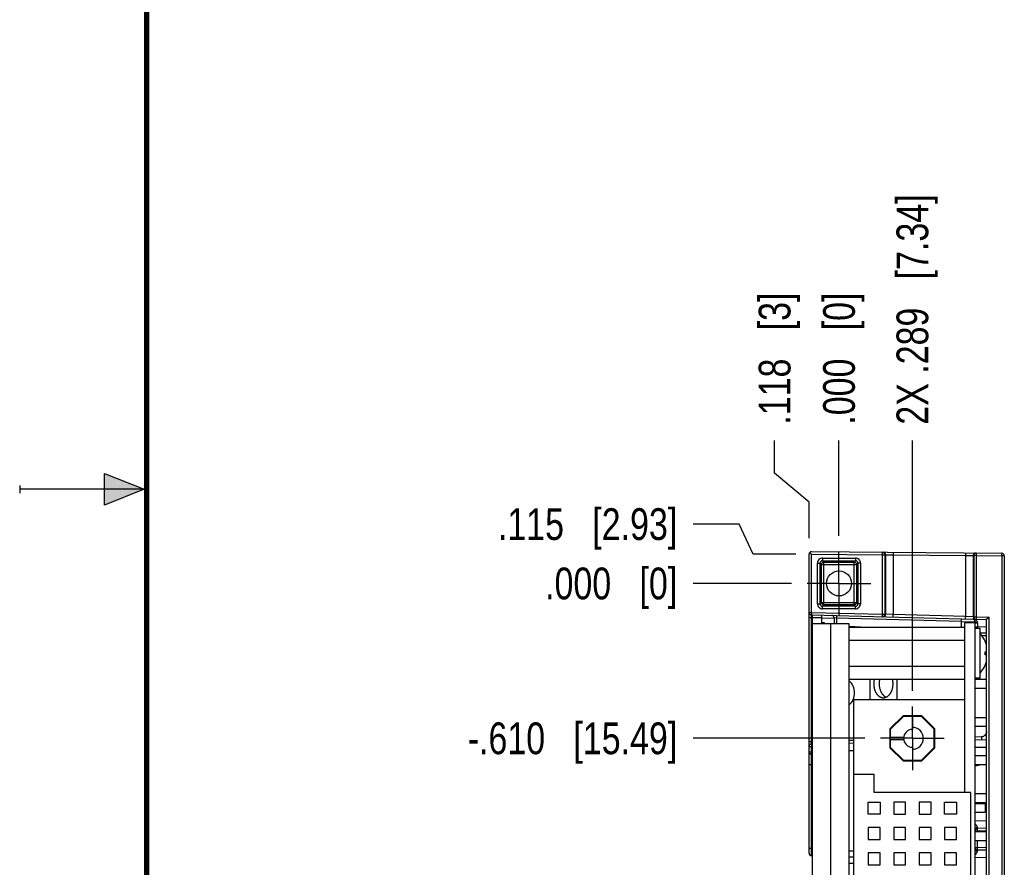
# Model space of a CAD drawing. Header units: inches. Extents: x 0 to 22, y 0 to 17.
# Tile 3 of 21: x 0 to 3.9, y 7 to 10.3. Entities that reach past the tile are written whole.
import ezdxf

# ---------------------------------------------------------------- set-up
doc = ezdxf.new("R2010")
doc.units = ezdxf.units.IN
doc.header["$LTSCALE"] = 1.21
doc.header["$MEASUREMENT"] = 0
doc.linetypes.add('CENTER', pattern=[0.6, 0.375, -0.075, 0.075, -0.075])
doc.layers.get('0').update_dxf_attribs({"linetype": 'CONTINUOUS'})
doc.layers.add('02___PRT_ALL_AXES', color=7, linetype='CONTINUOUS')
doc.layers.add('DIMENSIONS', color=7, linetype='CONTINUOUS')
doc.styles.get("Standard").update_dxf_attribs({"font": 'txt', "width": 0.8})
doc.dimstyles.new('DIMSTYLE_2', dxfattribs={"dimtxt": 0.125, "dimasz": 0.18, "dimexe": 0.18, "dimexo": 0.0625, "dimgap": 0.09, "dimtad": 0, "dimtih": 1, "dimtoh": 1, "dimdec": 3, "dimzin": 4, "dimdsep": 46, "dimtxsty": 'STANDARD', "dimblk": '_FILLED', "dimblk1": '_FILLED', "dimblk2": '_FILLED', "dimcen": 0.09, "dimadec": 0, "dimazin": 0, "dimtp": 0.01, "dimtm": 0.01, "dimtfac": 1, "dimtdec": 3, "dimtofl": 0, "dimtmove": 0, "dimatfit": 3, "dimldrblk": '_FILLED', "dimfxl": 1, "dimtolj": 1, "dimtzin": 4, "dimarcsym": 0})

# ---------------------------------------------------------------- blocks, each defined once
blk = doc.blocks.new('*D3')
at = {"layer": 'DIMENSIONS', "color": 2, "linetype": 'CONTINUOUS'}
for p, q in [((2.9727, 8.564), (2.9727, 8.6919)), ((3.1083, 8.4491), (2.9727, 8.564)), ((3.1083, 8.3069), (3.1083, 8.4491))]:
    blk.add_line(p, q, dxfattribs=at)
at = {"layer": 'DIMENSIONS', "color": 2, "linetype": 'CONTINUOUS', "insert": (2.9102, 8.7544), "char_height": 0.125, "width": 0.825, "attachment_point": 1, "rotation": 90, "line_spacing_factor": 0.9}
blk.add_mtext('.118{\\Ftxt.shx;\\W1.000000;\\H0.125000; }[3]', dxfattribs=at)
blk = doc.blocks.new('_FILLED')
at = {"color": 0, "linetype": 'BYBLOCK'}
blk.add_solid([(0, 0), (-1, 0.174), (-1, -0.174)], dxfattribs=at)
blk = doc.blocks.new('*D4')
at = {"layer": 'DIMENSIONS', "color": 2, "linetype": 'CONTINUOUS'}
blk.add_line((3.5153, 7.7068), (3.5153, 8.6919), dxfattribs=at)
at = {"layer": 'DIMENSIONS', "color": 2, "linetype": 'CONTINUOUS', "insert": (3.4528, 8.7544), "char_height": 0.125, "width": 1.425, "attachment_point": 1, "rotation": 90, "line_spacing_factor": 0.9}
blk.add_mtext('2X .289{\\Ftxt.shx;\\W1.000000;\\H0.125000; }[7.34]', dxfattribs=at)
blk = doc.blocks.new('*D5')
at = {"layer": 'DIMENSIONS', "color": 2, "linetype": 'CONTINUOUS'}
blk.add_line((3.6603, 4.0725), (3.6603, 3.7012), dxfattribs=at)
at = {"layer": 'DIMENSIONS', "color": 2, "linetype": 'CONTINUOUS', "insert": (3.5978, 3.6387), "char_height": 0.125, "width": 1.225, "attachment_point": 3, "rotation": 90, "line_spacing_factor": 0.9}
blk.add_mtext('.434{\\Ftxt.shx;\\W1.000000;\\H0.125000; }[11.02]', dxfattribs=at)
blk = doc.blocks.new('*D6')
at = {"layer": 'DIMENSIONS', "color": 2, "linetype": 'CONTINUOUS'}
blk.add_line((3.2263, 8.3167), (3.2263, 8.6919), dxfattribs=at)
at = {"layer": 'DIMENSIONS', "color": 2, "linetype": 'CONTINUOUS', "insert": (3.1638, 8.7544), "char_height": 0.125, "width": 0.825, "attachment_point": 1, "rotation": 90, "line_spacing_factor": 0.9}
blk.add_mtext('.000{\\Ftxt.shx;\\W1.000000;\\H0.125000; }[0]', dxfattribs=at)
blk = doc.blocks.new('*D7')
at = {"layer": 'DIMENSIONS', "color": 2, "linetype": 'CONTINUOUS'}
for p, q in [((2.8329, 8.3628), (2.6519, 8.3628)), ((2.8883, 8.2444), (2.8329, 8.3628)), ((3.0558, 8.2444), (2.8883, 8.2444))]:
    blk.add_line(p, q, dxfattribs=at)
at = {"layer": 'DIMENSIONS', "color": 2, "linetype": 'CONTINUOUS', "insert": (2.5894, 8.4253), "char_height": 0.125, "width": 1.125, "attachment_point": 3, "line_spacing_factor": 0.9}
blk.add_mtext('.115{\\Ftxt.shx;\\W1.000000;\\H0.125000; }[2.93]', dxfattribs=at)
blk = doc.blocks.new('*D8')
at = {"layer": 'DIMENSIONS', "color": 2, "linetype": 'CONTINUOUS'}
blk.add_line((3.3277, 7.5192), (2.6519, 7.5192), dxfattribs=at)
at = {"layer": 'DIMENSIONS', "color": 2, "linetype": 'CONTINUOUS', "insert": (2.5894, 7.5817), "char_height": 0.125, "width": 1.325, "attachment_point": 3, "line_spacing_factor": 0.9}
blk.add_mtext('-.610{\\Ftxt.shx;\\W1.000000;\\H0.125000; }[15.49]', dxfattribs=at)
blk = doc.blocks.new('*D9')
at = {"layer": 'DIMENSIONS', "color": 2, "linetype": 'CONTINUOUS'}
blk.add_line((3.3277, 4.5692), (2.6519, 4.5692), dxfattribs=at)
at = {"layer": 'DIMENSIONS', "color": 2, "linetype": 'CONTINUOUS', "insert": (2.5894, 4.6317), "char_height": 0.125, "width": 1.425, "attachment_point": 3, "line_spacing_factor": 0.9}
blk.add_mtext('-3.560{\\Ftxt.shx;\\W1.000000;\\H0.125000; }[90.42]', dxfattribs=at)
blk = doc.blocks.new('*D10')
at = {"layer": 'DIMENSIONS', "color": 2, "linetype": 'CONTINUOUS'}
blk.add_line((3.4727, 4.2601), (2.6519, 4.2601), dxfattribs=at)
at = {"layer": 'DIMENSIONS', "color": 2, "linetype": 'CONTINUOUS', "insert": (2.5894, 4.3226), "char_height": 0.125, "width": 1.425, "attachment_point": 3, "line_spacing_factor": 0.9}
blk.add_mtext('-3.869{\\Ftxt.shx;\\W1.000000;\\H0.125000; }[98.27]', dxfattribs=at)
blk = doc.blocks.new('*D11')
at = {"layer": 'DIMENSIONS', "color": 2, "linetype": 'CONTINUOUS'}
blk.add_line((3.0387, 8.1291), (2.6519, 8.1291), dxfattribs=at)
at = {"layer": 'DIMENSIONS', "color": 2, "linetype": 'CONTINUOUS', "insert": (2.5894, 8.1916), "char_height": 0.125, "width": 0.825, "attachment_point": 3, "line_spacing_factor": 0.9}
blk.add_mtext('.000{\\Ftxt.shx;\\W1.000000;\\H0.125000; }[0]', dxfattribs=at)

msp = doc.modelspace()

# ---------------------------------------------------------------- hatches: boundary and pattern name
at = {"linetype": 'CONTINUOUS'}
msp.add_hatch(color=2, dxfattribs=at).paths.add_polyline_path([(0.3337, 8.5625), (0.49, 8.5), (0.3337, 8.4375)])

# ---------------------------------------------------------------- linework, layer by layer
at = {"color": 2, "linetype": 'CONTINUOUS'}
for p, q in [((0.3337, 8.4375), (0.3337, 8.5625)), ((0.3337, 8.5625), (0.49, 8.5)), ((0, 8.515), (0, 8.485)), ((0.49, 8.5), (0, 8.5)), ((0.49, 8.5), (0.3337, 8.4375))]:
    msp.add_line(p, q, dxfattribs=at)
at = {"color": 7, "linetype": 'CONTINUOUS'}
for p, q in [((3.1083, 8.0151), (3.1083, 8.2444)), ((3.1112, 8.2515), (3.1183, 8.2444)), ((3.1184, 8.2544), (3.8674, 8.2479)), ((3.8773, 8.2379), (3.8773, 4.1553)), ((3.1083, 7.4869), (3.1083, 8.0151)), ((3.118, 8.0051), (3.8073, 7.9871)), ((3.1223, 4.3881), (3.1223, 8.005)), ((3.1223, 7.9952), (3.1583, 7.9952)), ((3.1583, 7.9699), (3.1583, 8.0041)), ((3.2073, 7.9931), (3.2073, 7.9699)), ((3.7073, 7.9897), (3.7073, 7.9564)), ((3.8173, 7.9968), (3.8073, 7.9871)), ((3.2657, 7.9699), (3.1223, 7.9699)), ((3.1583, 7.9752), (3.1683, 7.9752)), ((3.1683, 7.9752), (3.1683, 7.9699)), ((3.2657, 4.4119), (3.2657, 7.9699)), ((3.2657, 7.9564), (3.7223, 7.9564)), ((3.7223, 7.3062), (3.7223, 7.9741)), ((3.7623, 7.9741), (3.7223, 7.9741)), ((3.7623, 4.4146), (3.7623, 7.9785)), ((3.782, 7.9515), (3.7623, 7.9515)), ((3.782, 7.7566), (3.782, 7.9515)), ((3.8073, 4.4061), (3.8073, 7.9871)), ((3.8073, 7.9229), (3.789, 7.9234)), ((3.2657, 7.9052), (3.7223, 7.9052)), ((3.8019, 7.9013), (3.8021, 7.9013)), ((3.8019, 7.86), (3.8073, 7.86)), ((3.8073, 7.8482), (3.8019, 7.8482)), ((3.2657, 7.8029), (3.7223, 7.8029)), ((3.8021, 7.8068), (3.8019, 7.8068)), ((3.782, 7.7566), (3.7623, 7.7566)), ((3.2657, 7.7518), (3.7223, 7.7518)), ((3.3483, 7.7518), (3.3483, 7.6722)), ((3.4546, 7.7518), (3.4546, 7.6722)), ((3.7623, 7.7516), (3.8073, 7.7516)), ((3.7623, 7.7166), (3.8073, 7.7166)), ((3.2853, 4.4162), (3.2853, 7.6722)), ((3.2853, 7.6722), (3.7223, 7.6722)), ((3.4784, 7.6082), (3.4263, 7.556)), ((3.4797, 7.6052), (3.4293, 7.5548)), ((3.5521, 7.6082), (3.4784, 7.6082)), ((3.5509, 7.6052), (3.4797, 7.6052)), ((3.5153, 7.6052), (3.5153, 7.5542)), ((3.6013, 7.5548), (3.5509, 7.6052)), ((3.6043, 7.556), (3.5521, 7.6082)), ((3.7623, 7.6016), (3.8073, 7.6016)), ((3.7623, 7.5666), (3.8073, 7.5666)), ((3.4263, 7.556), (3.4263, 7.4823)), ((3.4293, 7.4836), (3.4293, 7.5548)), ((3.4293, 7.5242), (3.4806, 7.5242)), ((3.6013, 7.4836), (3.6013, 7.5548)), ((3.6043, 7.4823), (3.6043, 7.556)), ((3.1083, 7.0663), (3.1083, 7.4868)), ((3.118, 7.4968), (3.1223, 7.4969)), ((3.2657, 7.5007), (3.2853, 7.5012)), ((3.4293, 7.5142), (3.4806, 7.5142)), ((3.4293, 7.4836), (3.4797, 7.4332)), ((3.5153, 7.4842), (3.5153, 7.4332)), ((3.5509, 7.4332), (3.6013, 7.4836)), ((3.7623, 7.5137), (3.8073, 7.5149)), ((3.1223, 7.4562), (3.118, 7.4563)), ((3.4263, 7.4823), (3.4784, 7.4302)), ((3.5521, 7.4302), (3.6043, 7.4823)), ((3.7623, 7.4516), (3.8073, 7.4516)), ((3.4784, 7.4302), (3.5521, 7.4302)), ((3.4797, 7.4332), (3.5509, 7.4332)), ((3.7623, 7.4103), (3.7873, 7.4166)), ((3.7623, 7.4166), (3.8073, 7.4166)), ((3.3653, 7.3762), (3.2853, 7.3762)), ((3.3653, 7.3062), (3.3653, 7.3762)), ((3.7453, 7.3062), (3.3653, 7.3062)), ((3.7453, 4.7822), (3.7453, 7.3062)), ((3.7623, 7.3016), (3.8073, 7.3016)), ((3.3418, 7.2207), (3.3418, 7.2677)), ((3.3418, 7.2677), (3.3888, 7.2677)), ((3.3888, 7.2677), (3.3888, 7.2207)), ((3.4418, 7.2677), (3.4418, 7.2207)), ((3.4888, 7.2677), (3.4418, 7.2677)), ((3.4888, 7.2207), (3.4888, 7.2677)), ((3.5418, 7.2677), (3.5418, 7.2207)), ((3.5888, 7.2677), (3.5418, 7.2677)), ((3.5888, 7.2207), (3.5888, 7.2677)), ((3.6418, 7.2207), (3.6418, 7.2677)), ((3.6418, 7.2677), (3.6888, 7.2677)), ((3.6888, 7.2677), (3.6888, 7.2207)), ((3.7623, 7.2666), (3.8073, 7.2666)), ((3.8023, 7.2607), (3.7623, 7.2607)), ((3.8023, 7.2607), (3.8023, 7.2277)), ((3.3888, 7.2207), (3.3418, 7.2207)), ((3.4418, 7.2207), (3.4888, 7.2207)), ((3.5418, 7.2207), (3.5888, 7.2207)), ((3.6888, 7.2207), (3.6418, 7.2207)), ((3.7623, 7.2277), (3.8023, 7.2277)), ((3.8073, 7.2359), (3.8023, 7.2371)), ((3.3418, 7.1677), (3.3418, 7.1207)), ((3.3888, 7.1677), (3.3418, 7.1677)), ((3.3888, 7.1207), (3.3888, 7.1677)), ((3.4418, 7.1677), (3.4418, 7.1207)), ((3.4888, 7.1677), (3.4418, 7.1677)), ((3.4888, 7.1207), (3.4888, 7.1677)), ((3.5418, 7.1677), (3.5418, 7.1207)), ((3.5888, 7.1677), (3.5418, 7.1677)), ((3.5888, 7.1207), (3.5888, 7.1677)), ((3.6418, 7.1677), (3.6418, 7.1207)), ((3.6888, 7.1677), (3.6418, 7.1677)), ((3.6888, 7.1207), (3.6888, 7.1677)), ((3.7623, 7.1516), (3.8073, 7.1516)), ((3.8073, 7.1649), (3.772, 7.164)), ((3.3418, 7.1207), (3.3888, 7.1207)), ((3.4418, 7.1207), (3.4888, 7.1207)), ((3.5418, 7.1207), (3.5888, 7.1207)), ((3.6418, 7.1207), (3.6888, 7.1207)), ((3.7623, 7.1166), (3.8073, 7.1166)), ((3.3418, 7.0677), (3.3418, 7.0207)), ((3.3888, 7.0677), (3.3418, 7.0677)), ((3.3888, 7.0207), (3.3888, 7.0677)), ((3.4418, 7.0677), (3.4418, 7.0207)), ((3.4888, 7.0677), (3.4418, 7.0677)), ((3.4888, 7.0207), (3.4888, 7.0677)), ((3.5418, 7.0677), (3.5418, 7.0207)), ((3.5888, 7.0677), (3.5418, 7.0677)), ((3.5888, 7.0207), (3.5888, 7.0677)), ((3.6418, 7.0677), (3.6418, 7.0207)), ((3.6888, 7.0677), (3.6418, 7.0677)), ((3.6888, 7.0207), (3.6888, 7.0677)), ((3.8073, 7.0783), (3.772, 7.0792)), ((3.118, 7.0563), (3.1223, 7.0562)), ((3.2657, 7.0525), (3.2853, 7.0519)), ((3.2853, 7.0255), (3.2657, 7.0255)), ((3.3418, 7.0207), (3.3888, 7.0207)), ((3.4418, 7.0207), (3.4888, 7.0207)), ((3.5418, 7.0207), (3.5888, 7.0207)), ((3.6418, 7.0207), (3.6888, 7.0207))]:
    msp.add_line(p, q, dxfattribs=at)
at = {"color": 9, "linetype": 'CONTINUOUS'}
for p, q in [((3.1183, 8.0151), (3.1183, 8.2444)), ((3.1183, 8.2444), (3.3975, 8.242)), ((3.1615, 8.2288), (3.1615, 8.2188)), ((3.1615, 8.2288), (3.291, 8.2288)), ((3.291, 8.2288), (3.291, 8.2188)), ((3.3975, 8.242), (3.3976, 8.252)), ((3.3975, 8.0078), (3.3975, 8.242)), ((3.3975, 8.242), (3.4075, 8.242)), ((3.4075, 8.0078), (3.4075, 8.242)), ((3.4075, 8.242), (3.4098, 8.242)), ((3.4098, 8.242), (3.4098, 8.0078)), ((3.4098, 8.242), (3.4398, 8.2416)), ((3.4399, 8.2516), (3.4398, 8.2416)), ((3.4398, 8.2416), (3.4398, 8.0067)), ((3.4398, 8.2416), (3.7248, 8.2391)), ((3.7249, 8.2491), (3.7248, 8.2391)), ((3.7248, 8.2391), (3.7248, 7.9993)), ((3.7248, 8.2391), (3.7548, 8.2388)), ((3.7548, 8.2388), (3.7548, 7.9982)), ((3.7548, 8.2388), (3.757, 8.2388)), ((3.757, 8.2388), (3.757, 7.9981)), ((3.767, 8.2388), (3.757, 8.2388)), ((3.7671, 8.2488), (3.767, 8.2388)), ((3.767, 8.2388), (3.767, 7.9981)), ((3.767, 8.2388), (3.8673, 8.2379)), ((3.8673, 8.2379), (3.8674, 8.2479)), ((3.8673, 8.2379), (3.8673, 4.1553)), ((3.8773, 8.2379), (3.8673, 8.2379)), ((3.1415, 8.0493), (3.1415, 8.2088)), ((3.1415, 8.2088), (3.1515, 8.2088)), ((3.1515, 8.0493), (3.1515, 8.2088)), ((3.1515, 8.2088), (3.1569, 8.2034)), ((3.1569, 8.0547), (3.1569, 8.2034)), ((3.1569, 8.2034), (3.2956, 8.2034)), ((3.1615, 8.2188), (3.1669, 8.2134)), ((3.1615, 8.2188), (3.291, 8.2188)), ((3.1669, 8.0448), (3.1669, 8.2134)), ((3.1669, 8.2134), (3.2856, 8.2134)), ((3.291, 8.2188), (3.2856, 8.2134)), ((3.2856, 8.0448), (3.2856, 8.2134)), ((3.301, 8.2088), (3.2956, 8.2034)), ((3.2956, 8.2034), (3.2956, 8.0547)), ((3.301, 8.2088), (3.301, 8.0493)), ((3.311, 8.2088), (3.301, 8.2088)), ((3.311, 8.2088), (3.311, 8.0493)), ((3.1415, 8.0493), (3.1515, 8.0493)), ((3.1515, 8.0493), (3.1569, 8.0547)), ((3.1569, 8.0547), (3.2956, 8.0547)), ((3.1615, 8.0393), (3.1669, 8.0448)), ((3.1615, 8.0293), (3.1615, 8.0393)), ((3.291, 8.0393), (3.1615, 8.0393)), ((3.291, 8.0293), (3.1615, 8.0293)), ((3.2856, 8.0448), (3.1669, 8.0448)), ((3.291, 8.0393), (3.2856, 8.0448)), ((3.291, 8.0293), (3.291, 8.0393)), ((3.301, 8.0493), (3.2956, 8.0547)), ((3.311, 8.0493), (3.301, 8.0493)), ((3.1083, 8.0151), (3.1183, 8.0151)), ((3.1083, 7.9951), (3.1183, 7.9951)), ((3.1183, 8.0151), (3.118, 8.0051)), ((3.1183, 7.9951), (3.118, 8.0051)), ((3.1183, 8.0151), (3.3975, 8.0078)), ((3.1183, 7.5068), (3.1183, 7.9951)), ((3.1183, 7.9951), (3.1223, 7.995)), ((3.1583, 7.9941), (3.2073, 7.9928)), ((3.217, 7.9925), (3.2073, 7.9931)), ((3.217, 7.9925), (3.217, 7.9699)), ((3.7073, 7.9797), (3.217, 7.9925)), ((3.3973, 7.9978), (3.3975, 8.0078)), ((3.3975, 8.0078), (3.4075, 8.0078)), ((3.4098, 8.0078), (3.4075, 8.0078)), ((3.4398, 8.0067), (3.4098, 8.0078)), ((3.4395, 7.9967), (3.4398, 8.0067)), ((3.7248, 7.9993), (3.4398, 8.0067)), ((3.7245, 7.9893), (3.7248, 7.9993)), ((3.7548, 7.9982), (3.7248, 7.9993)), ((3.757, 7.9981), (3.7548, 7.9982)), ((3.757, 7.9981), (3.767, 7.9981)), ((3.767, 7.9981), (3.7668, 7.9881)), ((3.767, 7.9981), (3.8173, 7.9968)), ((3.8173, 4.3963), (3.8173, 7.9968)), ((3.1943, 4.4119), (3.1943, 7.9699)), ((3.2657, 7.9605), (3.3334, 7.9564)), ((3.7073, 7.9797), (3.7623, 7.9783)), ((3.7623, 7.958), (3.772, 7.958)), ((3.772, 7.9515), (3.772, 7.958)), ((3.8073, 7.9571), (3.772, 7.958)), ((3.8073, 7.9329), (3.782, 7.9336)), ((3.7875, 7.5244), (3.7623, 7.5237)), ((3.7875, 7.5244), (3.7878, 7.5144)), ((3.1083, 7.5068), (3.1183, 7.5068)), ((3.1083, 7.4868), (3.118, 7.4868)), ((3.118, 7.4968), (3.1183, 7.5068)), ((3.118, 7.4868), (3.1223, 7.487)), ((3.118, 7.4663), (3.118, 7.4868)), ((3.1223, 7.507), (3.1183, 7.5068)), ((3.2853, 7.5112), (3.2657, 7.5107)), ((3.7623, 7.4837), (3.8073, 7.4849)), ((3.1083, 7.4663), (3.118, 7.4663)), ((3.1223, 7.4662), (3.118, 7.4663)), ((3.2657, 7.4707), (3.2853, 7.4712)), ((3.1083, 7.4163), (3.118, 7.4163)), ((3.118, 7.0861), (3.118, 7.4163)), ((3.118, 7.4163), (3.1223, 7.4162)), ((3.7623, 7.1937), (3.8073, 7.1949)), ((3.7623, 7.154), (3.772, 7.154)), ((3.772, 7.164), (3.7719, 7.1682)), ((3.8073, 7.1549), (3.772, 7.154)), ((3.772, 7.1516), (3.772, 7.154)), ((3.772, 7.0892), (3.772, 7.1166)), ((3.1083, 7.0861), (3.118, 7.0861)), ((3.118, 7.0861), (3.1223, 7.086)), ((3.118, 7.0563), (3.118, 7.0861)), ((3.2657, 7.0766), (3.2853, 7.0766)), ((3.7623, 7.0892), (3.772, 7.0892)), ((3.7719, 7.075), (3.772, 7.0792)), ((3.8073, 7.0883), (3.772, 7.0892)), ((3.8073, 7.0483), (3.7623, 7.0495))]:
    msp.add_line(p, q, dxfattribs=at)
at = {"color": 7, "linetype": 'CONTINUOUS', "const_width": 0.02}
msp.add_lwpolyline([(0.5, 16.5), (0.5, 0.5)], dxfattribs=at)
at = {"color": 7, "linetype": 'CONTINUOUS'}
msp.add_circle((3.2263, 8.1291), 0.0492, dxfattribs=at)
for centre, radius, start, end in [((3.1183, 8.2444), 0.01, 89.5, 180), ((3.8673, 8.2379), 0.01, 0, 89.5), ((3.1183, 8.0151), 0.01, 180, 268.5), ((3.1973, 7.9931), 0.01, 0, 88.5), ((3.7523, 7.9785), 0.01, 0, 88.5), ((3.6974, 7.8541), 0.1149, 24.2839, 42.599), ((3.6974, 7.8541), 0.1147, 16.6914, 24.3181), ((3.6974, 7.8541), 0.1047, 356.767, 3.233), ((3.6974, 7.8541), 0.1149, 317.401, 335.7161), ((3.6974, 7.8541), 0.1147, 335.6819, 343.3206), ((3.2253, 7.6981), 0.0625, 310.343, 49.657), ((3.5153, 7.5192), 0.043, 270, 90), ((3.5153, 7.5192), 0.035, 90, 270), ((3.1183, 7.4868), 0.01, 91.5, 180), ((3.1183, 7.4663), 0.01, 180, 268.5), ((3.7723, 7.154), 0.01, 91.5, 180.001), ((3.1183, 7.0663), 0.01, 180, 268.5001), ((3.7723, 7.0892), 0.01, 180, 268.5)]:
    msp.add_arc(centre, radius, start, end, dxfattribs=at)
at = {"color": 9, "linetype": 'CONTINUOUS'}
for centre, radius, start, end in [((3.1615, 8.2088), 0.02, 89.992, 180.008), ((3.291, 8.2088), 0.02, 359.992, 90.008), ((3.3975, 8.242), 0.01, 359.9885, 89.4889), ((3.3998, 8.242), 0.01, 359.9885, 89.4889), ((3.7648, 8.2388), 0.01, 89.5114, 180.011), ((3.767, 8.2388), 0.01, 89.5114, 180.011), ((3.1615, 8.2088), 0.00998, 89.9348, 180.0652), ((3.1669, 8.2034), 0.01, 90.0479, 179.9521), ((3.2856, 8.2034), 0.01, 0.0479, 89.9521), ((3.291, 8.2088), 0.00998, 359.9348, 90.0652), ((3.1615, 8.0493), 0.02, 179.992, 270.008), ((3.1615, 8.0493), 0.00998, 179.9348, 270.0652), ((3.1669, 8.0548), 0.01, 180.0479, 269.9521), ((3.2856, 8.0548), 0.01, 270.0479, 359.9521), ((3.291, 8.0493), 0.02, 269.992, 0.008), ((3.291, 8.0493), 0.00998, 269.9348, 0.0652), ((3.3975, 8.0078), 0.01, 268.5117, 0.0104), ((3.3998, 8.0078), 0.01, 268.5117, 0.0104), ((3.7648, 7.9982), 0.01, 179.988, 268.4892), ((3.767, 7.9981), 0.01, 179.991, 256.4341), ((3.767, 7.9981), 0.00999, 256.443, 268.5), ((6.7977, 7.9848), 3.0258, 180.216, 180.5072)]:
    msp.add_arc(centre, radius, start, end, dxfattribs=at)
for points, knots in [([(3.217, 8.0025), (3.217, 8.0025), (3.217, 8.0025), (3.217, 8.0025), (3.217, 8.0025), (3.217, 8.0025), (3.217, 8.0025), (3.217, 8.0025), (3.217, 8.0025), (3.217, 8.0025), (3.217, 8.0024), (3.2171, 8.0024), (3.2171, 8.0023), (3.2171, 8.0023), (3.2171, 8.0022), (3.2171, 8.0021), (3.2171, 8.002), (3.2171, 8.0018), (3.2171, 8.0016), (3.2171, 8.0014), (3.2171, 8.0011), (3.2171, 8.0008), (3.2171, 8.0002), (3.2171, 7.9996), (3.2171, 7.9989), (3.2171, 7.9981), (3.2171, 7.9972), (3.2171, 7.9964), (3.2171, 7.9954), (3.2171, 7.9945), (3.217, 7.9935), (3.217, 7.9929), (3.217, 7.9925)], [0, 0, 0, 0, 0.000329, 0.000721, 0.001215, 0.001831, 0.002579, 0.003465, 0.005663, 0.008437, 0.011795, 0.015739, 0.020267, 0.02538, 0.031076, 0.044203, 0.059621, 0.077296, 0.097187, 0.119247, 0.143425, 0.169662, 0.22806, 0.293882, 0.366498, 0.445211, 0.529263, 0.617848, 0.710114, 0.805173, 0.902112, 1, 1, 1, 1]), ([(3.7719, 7.9734), (3.7719, 7.9737), (3.7719, 7.9744), (3.7718, 7.9752), (3.7717, 7.9758), (3.7715, 7.9763), (3.7714, 7.9767), (3.7712, 7.9773), (3.771, 7.978), (3.7706, 7.9787), (3.7704, 7.9792), (3.7701, 7.9796), (3.7699, 7.98), (3.7696, 7.9804), (3.7692, 7.981), (3.7686, 7.9817), (3.768, 7.9823), (3.7674, 7.9829), (3.7668, 7.9835), (3.7662, 7.984), (3.7655, 7.9845), (3.7646, 7.9851), (3.7634, 7.9858), (3.7619, 7.9865), (3.7604, 7.9871), (3.7589, 7.9876), (3.7573, 7.988), (3.7557, 7.9883), (3.7541, 7.9884), (3.7531, 7.9885), (3.7525, 7.9885)], [0, 0, 0, 0, 0.036388, 0.072027, 0.089585, 0.106975, 0.124205, 0.141281, 0.175004, 0.208213, 0.224644, 0.240966, 0.257187, 0.273315, 0.305309, 0.336991, 0.368396, 0.399565, 0.430527, 0.461299, 0.491909, 0.522379, 0.582946, 0.643119, 0.702998, 0.762644, 0.822122, 0.881479, 0.940756, 1, 1, 1, 1]), ([(3.7623, 7.9785), (3.7623, 7.9784), (3.7623, 7.9783), (3.7623, 7.978), (3.7624, 7.9778), (3.7625, 7.9775), (3.7627, 7.9771), (3.763, 7.9766), (3.7634, 7.9761), (3.7639, 7.9757), (3.7645, 7.9753), (3.7651, 7.975), (3.7658, 7.9746), (3.7665, 7.9743), (3.7674, 7.9741), (3.7682, 7.9738), (3.7691, 7.9737), (3.77, 7.9735), (3.771, 7.9734), (3.7716, 7.9734), (3.7719, 7.9734)], [0, 0, 0, 0, 0.020803, 0.041741, 0.062941, 0.084526, 0.129256, 0.176727, 0.227478, 0.281844, 0.339977, 0.401878, 0.467418, 0.536367, 0.608411, 0.683167, 0.760198, 0.839025, 0.919136, 1, 1, 1, 1]), ([(3.8073, 7.5449), (3.8073, 7.5443), (3.8071, 7.5431), (3.8067, 7.5412), (3.8062, 7.5394), (3.8054, 7.5377), (3.8045, 7.5359), (3.8034, 7.5342), (3.8022, 7.5326), (3.8009, 7.5311), (3.7994, 7.5297), (3.7979, 7.5284), (3.7963, 7.5273), (3.7946, 7.5263), (3.7929, 7.5255), (3.7912, 7.5249), (3.7896, 7.5246), (3.7884, 7.5244), (3.7878, 7.5244), (3.7875, 7.5244)], [0, 0, 0, 0, 0.059077, 0.119439, 0.181116, 0.244011, 0.307932, 0.372623, 0.437783, 0.503088, 0.568211, 0.63284, 0.696696, 0.759555, 0.821271, 0.881811, 0.941282, 0.970712, 1, 1, 1, 1]), ([(3.118, 7.4968), (3.118, 7.4968), (3.118, 7.4968), (3.118, 7.4968), (3.118, 7.4968), (3.118, 7.4968), (3.118, 7.4968), (3.118, 7.4968), (3.118, 7.4968), (3.118, 7.4968), (3.118, 7.4967), (3.118, 7.4967), (3.118, 7.4966), (3.118, 7.4966), (3.118, 7.4965), (3.1179, 7.4964), (3.1179, 7.4962), (3.1179, 7.4961), (3.1179, 7.4959), (3.1179, 7.4956), (3.1179, 7.4954), (3.1179, 7.495), (3.1179, 7.4945), (3.1179, 7.4939), (3.1179, 7.4932), (3.1179, 7.4924), (3.1179, 7.4915), (3.1179, 7.4907), (3.1179, 7.4897), (3.118, 7.4888), (3.118, 7.4878), (3.118, 7.4872), (3.118, 7.4868)], [0, 0, 0, 0, 0.000329, 0.000721, 0.001215, 0.001831, 0.002579, 0.003465, 0.005663, 0.008437, 0.011795, 0.015739, 0.020267, 0.02538, 0.031076, 0.044203, 0.059621, 0.077296, 0.097187, 0.119247, 0.143425, 0.169662, 0.22806, 0.293882, 0.366498, 0.445211, 0.529263, 0.617848, 0.710114, 0.805173, 0.902112, 1, 1, 1, 1]), ([(3.118, 7.4563), (3.118, 7.4563), (3.118, 7.4563), (3.118, 7.4563), (3.118, 7.4563), (3.118, 7.4563), (3.118, 7.4563), (3.118, 7.4564), (3.118, 7.4564), (3.118, 7.4564), (3.118, 7.4564), (3.118, 7.4565), (3.118, 7.4565), (3.118, 7.4566), (3.118, 7.4567), (3.1179, 7.4568), (3.1179, 7.4569), (3.1179, 7.4571), (3.1179, 7.4573), (3.1179, 7.4575), (3.1179, 7.4578), (3.1179, 7.4581), (3.1179, 7.4586), (3.1179, 7.4593), (3.1179, 7.46), (3.1179, 7.4608), (3.1179, 7.4616), (3.1179, 7.4625), (3.1179, 7.4634), (3.118, 7.4644), (3.118, 7.4653), (3.118, 7.466), (3.118, 7.4663)], [0, 0, 0, 0, 0.000329, 0.000721, 0.001215, 0.001831, 0.002579, 0.003465, 0.005663, 0.008437, 0.011795, 0.015739, 0.020267, 0.02538, 0.031076, 0.044203, 0.059621, 0.077296, 0.097187, 0.119247, 0.143425, 0.169662, 0.22806, 0.293882, 0.366498, 0.445211, 0.529263, 0.617848, 0.710114, 0.805173, 0.902112, 1, 1, 1, 1]), ([(3.118, 7.4163), (3.118, 7.4176), (3.118, 7.4202), (3.118, 7.4241), (3.1179, 7.4279), (3.1179, 7.4316), (3.1179, 7.4351), (3.1179, 7.4385), (3.1179, 7.4412), (3.1179, 7.4432), (3.1179, 7.4446), (3.1179, 7.446), (3.1179, 7.4472), (3.1179, 7.4484), (3.1179, 7.4496), (3.1179, 7.4506), (3.1179, 7.4516), (3.1179, 7.4525), (3.1179, 7.4533), (3.1179, 7.4539), (3.1179, 7.4543), (3.1179, 7.4546), (3.118, 7.4549), (3.118, 7.4551), (3.118, 7.4554), (3.118, 7.4556), (3.118, 7.4557), (3.118, 7.4559), (3.118, 7.456), (3.118, 7.4561), (3.118, 7.4561), (3.118, 7.4562), (3.118, 7.4562), (3.118, 7.4563), (3.118, 7.4563), (3.118, 7.4563), (3.118, 7.4563), (3.118, 7.4563), (3.118, 7.4563), (3.118, 7.4563), (3.118, 7.4563), (3.118, 7.4563), (3.118, 7.4563), (3.118, 7.4563)], [0, 0, 0, 0, 0.098018, 0.195094, 0.290295, 0.382702, 0.471424, 0.555606, 0.634436, 0.671603, 0.707151, 0.740995, 0.773052, 0.803245, 0.831502, 0.857755, 0.881939, 0.903998, 0.923878, 0.941532, 0.94951, 0.956917, 0.963747, 0.969997, 0.975662, 0.98074, 0.985228, 0.989123, 0.992423, 0.993849, 0.995126, 0.996253, 0.997231, 0.99806, 0.998739, 0.999022, 0.999269, 0.999478, 0.999651, 0.999787, 0.999888, 0.999956, 1, 1, 1, 1]), ([(3.7719, 7.1682), (3.7719, 7.1683), (3.7719, 7.1686), (3.7719, 7.169), (3.7718, 7.1694), (3.7717, 7.1698), (3.7715, 7.1702), (3.7713, 7.1707), (3.771, 7.1715), (3.7706, 7.1722), (3.7703, 7.1728), (3.7699, 7.1734), (3.7694, 7.1742), (3.7687, 7.1751), (3.768, 7.1761), (3.7674, 7.1769), (3.7669, 7.1776), (3.7664, 7.1782), (3.7657, 7.179), (3.7649, 7.18), (3.764, 7.181), (3.7632, 7.182), (3.7626, 7.1827), (3.7623, 7.183)], [0, 0, 0, 0, 0.02059, 0.04202, 0.064345, 0.087596, 0.111778, 0.136877, 0.189719, 0.245873, 0.275088, 0.305005, 0.366785, 0.430902, 0.497069, 0.565039, 0.599631, 0.63459, 0.705522, 0.77767, 0.850884, 0.925033, 1, 1, 1, 1]), ([(3.7623, 7.1596), (3.7623, 7.1599), (3.7623, 7.1604), (3.7624, 7.1613), (3.7627, 7.1621), (3.763, 7.1628), (3.7634, 7.1636), (3.7639, 7.1643), (3.7644, 7.165), (3.7651, 7.1656), (3.7658, 7.1662), (3.7665, 7.1667), (3.7673, 7.1671), (3.7682, 7.1675), (3.7691, 7.1678), (3.77, 7.168), (3.771, 7.1681), (3.7716, 7.1682), (3.7719, 7.1682)], [0, 0, 0, 0, 0.057786, 0.11576, 0.1741, 0.232969, 0.292507, 0.352823, 0.413995, 0.476068, 0.539051, 0.602921, 0.667625, 0.733079, 0.799178, 0.865795, 0.932786, 1, 1, 1, 1]), ([(3.772, 7.154), (3.772, 7.1543), (3.772, 7.1549), (3.772, 7.1559), (3.7719, 7.1569), (3.7719, 7.1578), (3.7719, 7.1587), (3.7719, 7.1595), (3.7719, 7.1603), (3.7719, 7.161), (3.7719, 7.1617), (3.7719, 7.1622), (3.7719, 7.1625), (3.7719, 7.1628), (3.7719, 7.163), (3.7719, 7.1632), (3.7719, 7.1634), (3.7719, 7.1635), (3.772, 7.1636), (3.772, 7.1637), (3.772, 7.1638), (3.772, 7.1638), (3.772, 7.1639), (3.772, 7.1639), (3.772, 7.1639), (3.772, 7.1639), (3.772, 7.1639), (3.772, 7.164), (3.772, 7.164), (3.772, 7.164), (3.772, 7.164), (3.772, 7.164), (3.772, 7.164)], [0, 0, 0, 0, 0.097888, 0.194827, 0.289886, 0.382152, 0.470737, 0.554789, 0.633502, 0.706118, 0.77194, 0.830338, 0.856576, 0.880753, 0.902813, 0.922704, 0.940379, 0.955797, 0.968924, 0.97462, 0.979733, 0.984261, 0.988205, 0.991563, 0.994337, 0.996535, 0.997421, 0.998169, 0.998785, 0.999279, 0.999671, 1, 1, 1, 1]), ([(3.7623, 7.0835), (3.7623, 7.0833), (3.7623, 7.0827), (3.7624, 7.0819), (3.7627, 7.0811), (3.763, 7.0803), (3.7634, 7.0796), (3.7639, 7.0789), (3.7644, 7.0782), (3.7651, 7.0776), (3.7658, 7.077), (3.7665, 7.0765), (3.7673, 7.0761), (3.7682, 7.0757), (3.7691, 7.0754), (3.77, 7.0752), (3.771, 7.075), (3.7716, 7.075), (3.7719, 7.075)], [0, 0, 0, 0, 0.057786, 0.115759, 0.1741, 0.232969, 0.292506, 0.352822, 0.413994, 0.476067, 0.53905, 0.60292, 0.667624, 0.733079, 0.799178, 0.865795, 0.932786, 1, 1, 1, 1]), ([(3.7623, 7.0601), (3.7626, 7.0605), (3.7632, 7.0611), (3.764, 7.0621), (3.7649, 7.0631), (3.7657, 7.0641), (3.7664, 7.065), (3.7669, 7.0656), (3.7674, 7.0663), (3.768, 7.0671), (3.7687, 7.068), (3.7694, 7.069), (3.7699, 7.0697), (3.7703, 7.0704), (3.7706, 7.071), (3.771, 7.0717), (3.7713, 7.0724), (3.7715, 7.073), (3.7717, 7.0734), (3.7718, 7.0738), (3.7719, 7.0742), (3.7719, 7.0746), (3.7719, 7.0748), (3.7719, 7.075)], [0, 0, 0, 0, 0.074967, 0.149116, 0.22233, 0.294478, 0.36541, 0.400369, 0.434961, 0.502931, 0.569098, 0.633215, 0.694995, 0.724912, 0.754127, 0.810281, 0.863123, 0.888222, 0.912404, 0.935655, 0.95798, 0.97941, 1, 1, 1, 1]), ([(3.772, 7.0792), (3.772, 7.0792), (3.772, 7.0792), (3.772, 7.0792), (3.772, 7.0792), (3.772, 7.0792), (3.772, 7.0792), (3.772, 7.0792), (3.772, 7.0793), (3.772, 7.0793), (3.772, 7.0793), (3.772, 7.0794), (3.772, 7.0794), (3.772, 7.0794), (3.772, 7.0795), (3.7719, 7.0796), (3.7719, 7.0798), (3.7719, 7.08), (3.7719, 7.0802), (3.7719, 7.0804), (3.7719, 7.0806), (3.7719, 7.081), (3.7719, 7.0815), (3.7719, 7.0822), (3.7719, 7.0829), (3.7719, 7.0837), (3.7719, 7.0845), (3.7719, 7.0854), (3.7719, 7.0863), (3.772, 7.0873), (3.772, 7.0882), (3.772, 7.0889), (3.772, 7.0892)], [0, 0, 0, 0, 0.000329, 0.000721, 0.001215, 0.001831, 0.002579, 0.003465, 0.005663, 0.008437, 0.011795, 0.015739, 0.020267, 0.02538, 0.031076, 0.044203, 0.059621, 0.077296, 0.097187, 0.119247, 0.143425, 0.169662, 0.22806, 0.293882, 0.366498, 0.445211, 0.529263, 0.617848, 0.710114, 0.805173, 0.902112, 1, 1, 1, 1])]:
    msp.add_open_spline(points, degree=3, knots=knots, dxfattribs=at)
at = {"color": 7, "linetype": 'CONTINUOUS'}
for points, knots in [([(3.3649, 7.7518), (3.3644, 7.7497), (3.3638, 7.7466), (3.3632, 7.7423), (3.3629, 7.738), (3.3628, 7.7336), (3.363, 7.7293), (3.3633, 7.725), (3.3639, 7.7207), (3.3648, 7.7165), (3.3656, 7.7135), (3.3665, 7.7105), (3.3675, 7.7076), (3.3687, 7.7048), (3.3699, 7.7021), (3.3713, 7.6995), (3.3728, 7.697), (3.3744, 7.6947), (3.376, 7.6924), (3.3778, 7.6904), (3.3796, 7.6885), (3.3815, 7.6867), (3.3835, 7.6852), (3.3856, 7.6837), (3.3877, 7.6825), (3.3898, 7.6815), (3.392, 7.6806), (3.3942, 7.6799), (3.3965, 7.6794), (3.3987, 7.6791), (3.4003, 7.6791), (3.401, 7.6791)], [0, 0, 0, 0, 0.069876, 0.10519, 0.140667, 0.211836, 0.247415, 0.282899, 0.35331, 0.38813, 0.42261, 0.456696, 0.490335, 0.523482, 0.556094, 0.588136, 0.619577, 0.650395, 0.680574, 0.710107, 0.738997, 0.767255, 0.794901, 0.821969, 0.8485, 0.874547, 0.900171, 0.925446, 0.950451, 0.975272, 1, 1, 1, 1]), ([(3.3865, 7.7518), (3.3861, 7.75), (3.3853, 7.7465), (3.3847, 7.741), (3.3844, 7.7355), (3.3845, 7.73), (3.385, 7.7245), (3.3858, 7.7191), (3.387, 7.7138), (3.3886, 7.7088), (3.3906, 7.704), (3.3925, 7.7002), (3.3941, 7.6974), (3.3959, 7.6947), (3.3978, 7.6922), (3.3998, 7.6899), (3.4014, 7.6883), (3.403, 7.6869), (3.4047, 7.6855), (3.4064, 7.6843), (3.4082, 7.6831), (3.41, 7.6822), (3.4112, 7.6816), (3.4118, 7.6813)], [0, 0, 0, 0, 0.06743, 0.135657, 0.204335, 0.273105, 0.341607, 0.409486, 0.476404, 0.542048, 0.60614, 0.668445, 0.698876, 0.7288, 0.78706, 0.815405, 0.843224, 0.870524, 0.897323, 0.923639, 0.949501, 0.974941, 1, 1, 1, 1]), ([(3.401, 7.6791), (3.4018, 7.6791), (3.4033, 7.6791), (3.4055, 7.6794), (3.4078, 7.6799), (3.41, 7.6806), (3.4122, 7.6815), (3.4143, 7.6825), (3.4164, 7.6837), (3.4185, 7.6852), (3.4205, 7.6867), (3.4224, 7.6885), (3.4242, 7.6904), (3.426, 7.6924), (3.4277, 7.6947), (3.4292, 7.697), (3.4307, 7.6995), (3.4321, 7.7021), (3.4333, 7.7048), (3.4345, 7.7076), (3.4355, 7.7105), (3.4364, 7.7135), (3.4372, 7.7165), (3.4381, 7.7207), (3.4387, 7.725), (3.4391, 7.7293), (3.4392, 7.7336), (3.4391, 7.738), (3.4388, 7.7423), (3.4382, 7.7466), (3.4376, 7.7497), (3.4372, 7.7518)], [0, 0, 0, 0, 0.024728, 0.049549, 0.074554, 0.099829, 0.125453, 0.1515, 0.178031, 0.205099, 0.232745, 0.261003, 0.289893, 0.319426, 0.349605, 0.380423, 0.411864, 0.443906, 0.476518, 0.509665, 0.543304, 0.57739, 0.61187, 0.64669, 0.717101, 0.752585, 0.788164, 0.859333, 0.89481, 0.930124, 1, 1, 1, 1])]:
    msp.add_open_spline(points, degree=3, knots=knots, dxfattribs=at)
at = {"layer": '02___PRT_ALL_AXES', "color": 7, "linetype": 'CENTER'}
for p, q in [((3.2263, 8.1291), (3.2263, 8.2542)), ((3.2263, 8.1291), (3.1012, 8.1291)), ((3.2263, 8.1291), (3.2263, 8.004)), ((3.2263, 8.1291), (3.3514, 8.1291)), ((3.5153, 7.5192), (3.5153, 7.6443)), ((3.5153, 7.5192), (3.3902, 7.5192)), ((3.5153, 7.5192), (3.5153, 7.3941)), ((3.5153, 7.5192), (3.6404, 7.5192))]:
    msp.add_line(p, q, dxfattribs=at)

# ---------------------------------------------------------------- dimensions: what is measured, and where the dimension line sits
at = {"layer": 'DIMENSIONS', "color": 2, "linetype": 'CONTINUOUS'}
for feature_location, offset, dtype, origin, text, picture, middle in [((3.5153, 7.7068), (0, 0.9851), 1, (3.2263, 8.2542), '2X <>', '*D4', (3.5153, 9.4669)), ((3.3277, 4.5692), (-0.6758, 0), 0, (3.1012, 8.1291), '-<>', '*D9', (1.6269, 4.5692)), ((3.4727, 4.2601), (-0.8208, 0), 0, (3.1012, 8.1291), '-<>', '*D10', (1.6269, 4.2601)), ((3.3277, 7.5192), (-0.6758, 0), 0, (3.1012, 8.1291), '-<>', '*D8', (1.7269, 7.5192))]:
    dim = msp.add_ordinate_dim(feature_location=feature_location, offset=offset, dtype=dtype, origin=origin, text=text, dimstyle='DIMSTYLE_2', dxfattribs=at)
    dim.commit()
    dim.dimension.update_dxf_attribs({"geometry": picture, "text_midpoint": middle})
for feature_location, offset, dtype, origin, picture, middle in [((3.1083, 8.3069), (-0.1355, 0.385), 0, (3.2263, 8.2542), '*D3', (2.9727, 9.1669)), ((3.2262755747, 8.3166829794), (0, 0.3752483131), 1, (3.2262755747, 8.2541829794), '*D6', (3.2262755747, 9.1669312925)), ((3.0558, 8.2444), (-0.4039, 0.1184), 0, (3.1012, 8.1291), '*D7', (1.7769, 8.3628)), ((3.0386755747, 8.1290829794), (-0.3868171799, 0), 0, (3.1011755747, 8.1290829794), '*D11', (1.9268583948, 8.1290829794)), ((3.6603, 4.0725), (0, -0.3712), 1, (3.2263, 8.1291), '*D5', (3.7947, 2.8027))]:
    dim = msp.add_ordinate_dim(feature_location=feature_location, offset=offset, dtype=dtype, origin=origin, dimstyle='DIMSTYLE_2', dxfattribs=at)
    dim.commit()
    dim.dimension.update_dxf_attribs({"geometry": picture, "text_midpoint": middle})

doc.saveas('drawing.dxf')
